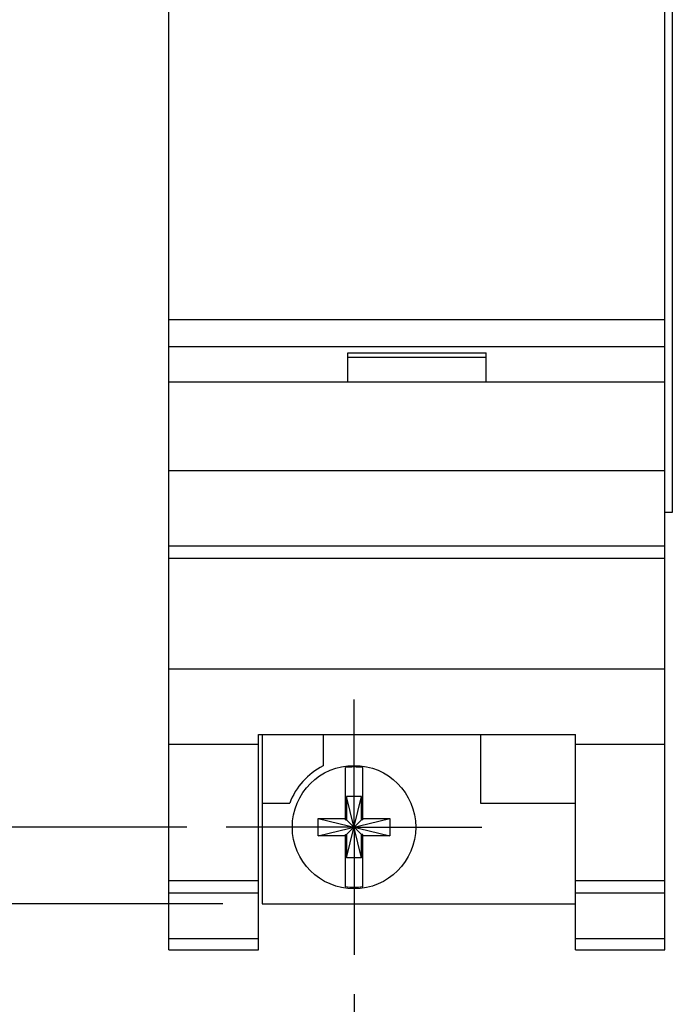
# Model space of a CAD drawing. Header units: inches. Extents: x 0.2 to 16.8, y 0.2 to 10.8.
# Tile 4 of 22: x 7.8 to 8.8, y 2.7 to 4.3. Entities that reach past the tile are written whole.
import ezdxf

# ---------------------------------------------------------------- set-up
doc = ezdxf.new("R2010")
doc.units = ezdxf.units.IN
doc.header["$LTSCALE"] = 0.935
doc.header["$MEASUREMENT"] = 0
doc.linetypes.add('CENTER', pattern=[0.6, 0.375, -0.075, 0.075, -0.075])
doc.layers.get('0').update_dxf_attribs({"linetype": 'CONTINUOUS'})
doc.layers.add('02___PRT_ALL_AXES', color=7, linetype='CONTINUOUS')
doc.layers.add('DIMENSIONS', color=7, linetype='CONTINUOUS')
doc.styles.get("Standard").update_dxf_attribs({"font": 'txt', "width": 0.8})
doc.dimstyles.new('DIMSTYLE_1', dxfattribs={"dimtxt": 0.125, "dimasz": 0.18, "dimexe": 0.125, "dimexo": 0.0625, "dimgap": 0.03125, "dimtad": 0, "dimtih": 1, "dimtoh": 1, "dimdec": 3, "dimzin": 4, "dimdsep": 46, "dimtxsty": 'STANDARD', "dimblk": '_FILLED', "dimblk1": '_FILLED', "dimblk2": '_FILLED', "dimcen": 0.09, "dimadec": 0, "dimazin": 0, "dimtp": 0.001, "dimtm": 0.001, "dimtfac": 1, "dimtdec": 3, "dimtofl": 0, "dimtmove": 0, "dimatfit": 3, "dimldrblk": '_FILLED', "dimfxl": 1, "dimtolj": 1, "dimtzin": 4, "dimarcsym": 0})

# ---------------------------------------------------------------- blocks, each defined once
blk = doc.blocks.new('*D0')
at = {"layer": 'DIMENSIONS', "color": 2, "linetype": 'CONTINUOUS'}
blk.add_line((8.1319, 2.8558), (7.3297, 2.8558), dxfattribs=at)
at = {"layer": 'DIMENSIONS', "color": 2, "linetype": 'CONTINUOUS', "insert": (7.2672, 2.9183), "char_height": 0.125, "width": 1.025, "attachment_point": 3, "line_spacing_factor": 0.9}
blk.add_mtext('.122{\\Ftxt.shx;\\W1.000000;\\H0.125000; }[3.1]', dxfattribs=at)
blk = doc.blocks.new('_FILLED')
at = {"color": 0, "linetype": 'BYBLOCK'}
blk.add_solid([(0, 0), (-1, 0.1736), (-1, -0.1736)], dxfattribs=at)
blk = doc.blocks.new('*D1')
at = {"layer": 'DIMENSIONS', "color": 2, "linetype": 'CONTINUOUS'}
for p, q in [((7.5892, 3.2052), (7.3297, 3.2052)), ((7.7087, 2.9778), (7.5892, 3.2052)), ((8.0749, 2.9778), (7.7087, 2.9778))]:
    blk.add_line(p, q, dxfattribs=at)
at = {"layer": 'DIMENSIONS', "color": 2, "linetype": 'CONTINUOUS', "insert": (7.2672, 3.2677), "char_height": 0.125, "width": 0.825, "attachment_point": 3, "line_spacing_factor": 0.9}
blk.add_mtext('.000{\\Ftxt.shx;\\W1.000000;\\H0.125000; }[0]', dxfattribs=at)
blk = doc.blocks.new('*D2')
at = {"layer": 'DIMENSIONS', "color": 2, "linetype": 'CONTINUOUS'}
blk.add_line((8.3021, 4.9664), (7.3297, 4.9664), dxfattribs=at)
at = {"layer": 'DIMENSIONS', "color": 2, "linetype": 'CONTINUOUS', "insert": (7.2672, 5.0289), "char_height": 0.125, "width": 1.325, "attachment_point": 3, "line_spacing_factor": 0.9}
blk.add_mtext('1.989{\\Ftxt.shx;\\W1.000000;\\H0.125000; }[50.51]', dxfattribs=at)
blk = doc.blocks.new('*D3')
at = {"layer": 'DIMENSIONS', "color": 2, "linetype": 'CONTINUOUS'}
blk.add_line((8.2918, 5.6513), (7.3297, 5.6513), dxfattribs=at)
at = {"layer": 'DIMENSIONS', "color": 2, "linetype": 'CONTINUOUS', "insert": (7.2672, 5.7138), "char_height": 0.125, "width": 1.325, "attachment_point": 3, "line_spacing_factor": 0.9}
blk.add_mtext('2.674{\\Ftxt.shx;\\W1.000000;\\H0.125000; }[67.91]', dxfattribs=at)
blk = doc.blocks.new('*D4')
at = {"layer": 'DIMENSIONS', "color": 2, "linetype": 'CONTINUOUS'}
blk.add_line((8.3719, 7.9207), (7.3297, 7.9207), dxfattribs=at)
at = {"layer": 'DIMENSIONS', "color": 2, "linetype": 'CONTINUOUS', "insert": (7.2672, 7.9832), "char_height": 0.125, "width": 1.425, "attachment_point": 3, "line_spacing_factor": 0.9}
blk.add_mtext('4.943{\\Ftxt.shx;\\W1.000000;\\H0.125000; }[125.55]', dxfattribs=at)
blk = doc.blocks.new('*D5')
at = {"layer": 'DIMENSIONS', "color": 2, "linetype": 'CONTINUOUS'}
blk.add_line((8.3404, 2.7123), (8.3404, 2.267), dxfattribs=at)
at = {"layer": 'DIMENSIONS', "color": 2, "linetype": 'CONTINUOUS', "insert": (8.2779, 2.2045), "char_height": 0.125, "width": 0.825, "attachment_point": 3, "rotation": 90, "line_spacing_factor": 0.9}
blk.add_mtext('.000{\\Ftxt.shx;\\W1.000000;\\H0.125000; }[0]', dxfattribs=at)

msp = doc.modelspace()

# ---------------------------------------------------------------- linework, layer by layer
at = {"color": 7, "linetype": 'CONTINUOUS'}
for p, q in [((8.0464, 2.7828), (8.0464, 7.9207)), ((8.8344, 2.7828), (8.8344, 7.9207)), ((8.8462, 7.4777), (8.8462, 3.4777)), ((8.0464, 3.7848), (8.8344, 3.7848)), ((8.0464, 3.7418), (8.8344, 3.7418)), ((8.3304, 3.7318), (8.5504, 3.7318)), ((8.3304, 3.6848), (8.3304, 3.7318)), ((8.3304, 3.7248), (8.5504, 3.7248)), ((8.5504, 3.6848), (8.5504, 3.7318)), ((8.8344, 3.6848), (8.0464, 3.6848)), ((8.0464, 3.5448), (8.8344, 3.5448)), ((8.8462, 3.4777), (8.8344, 3.4777)), ((8.0464, 3.4248), (8.8344, 3.4248)), ((8.0464, 3.4052), (8.8344, 3.4052)), ((8.0464, 3.2295), (8.8344, 3.2295)), ((8.1884, 3.125), (8.6924, 3.125)), ((8.1884, 2.7828), (8.1884, 3.125)), ((8.1944, 3.125), (8.1944, 2.8558)), ((8.2914, 3.125), (8.2914, 3.0751)), ((8.5414, 3.125), (8.5414, 3.0158)), ((8.6924, 2.7828), (8.6924, 3.125)), ((8.0464, 3.1098), (8.1884, 3.1098)), ((8.6924, 3.1098), (8.8344, 3.1098)), ((8.3267, 2.9895), (8.3267, 3.0724)), ((8.3542, 2.9895), (8.3542, 3.0724)), ((8.3521, 3.0263), (8.3287, 3.0263)), ((8.3521, 2.9292), (8.3287, 3.0263)), ((8.3287, 3.0263), (8.3287, 2.9895)), ((8.3287, 2.9292), (8.3521, 3.0263)), ((8.3521, 2.9895), (8.3521, 3.0263)), ((8.1944, 3.0158), (8.2383, 3.0158)), ((8.5414, 3.0158), (8.6924, 3.0158)), ((8.2833, 2.964), (8.3975, 2.9915)), ((8.2833, 2.9915), (8.3267, 2.9915)), ((8.2833, 2.9915), (8.3975, 2.964)), ((8.2833, 2.964), (8.2833, 2.9915)), ((8.3267, 2.9895), (8.3287, 2.9895)), ((8.3287, 2.9895), (8.3521, 2.966)), ((8.3287, 2.966), (8.3521, 2.9895)), ((8.3542, 2.9895), (8.3521, 2.9895)), ((8.3542, 2.9915), (8.3975, 2.9915)), ((8.3975, 2.9915), (8.3975, 2.964)), ((8.3267, 2.964), (8.2833, 2.964)), ((8.3267, 2.966), (8.3287, 2.966)), ((8.3267, 2.8831), (8.3267, 2.966)), ((8.3287, 2.966), (8.3287, 2.9292)), ((8.3542, 2.966), (8.3521, 2.966)), ((8.3521, 2.9292), (8.3521, 2.966)), ((8.3542, 2.8831), (8.3542, 2.966)), ((8.3975, 2.964), (8.3542, 2.964)), ((8.3521, 2.9292), (8.3287, 2.9292)), ((8.0464, 2.8928), (8.1884, 2.8928)), ((8.6924, 2.8928), (8.8344, 2.8928)), ((8.0464, 2.8735), (8.1884, 2.8735)), ((8.6924, 2.8735), (8.8344, 2.8735)), ((8.1944, 2.8558), (8.6924, 2.8558)), ((8.0464, 2.8007), (8.1884, 2.8007)), ((8.6924, 2.8007), (8.8344, 2.8007)), ((8.0464, 2.7828), (8.1884, 2.7828)), ((8.6924, 2.7828), (8.8344, 2.7828))]:
    msp.add_line(p, q, dxfattribs=at)
msp.add_circle((8.3404, 2.9778), 0.098, dxfattribs=at)
for radius, start, end in [(0.109, 116.7143, 159.5968), (0.0956, 81.7166, 98.2834), (0.0956, 261.7166, 278.2834)]:
    msp.add_arc((8.3404, 2.9778), radius, start, end, dxfattribs=at)
at = {"layer": '02___PRT_ALL_AXES', "color": 7, "linetype": 'CENTER'}
for q in [(8.3404, 3.1808), (8.1374, 2.9778), (8.5434, 2.9778), (8.3404, 2.7748)]:
    msp.add_line((8.3404, 2.9778), q, dxfattribs=at)

# ---------------------------------------------------------------- dimensions: what is measured, and where the dimension line sits
at = {"layer": 'DIMENSIONS', "color": 2, "linetype": 'CONTINUOUS'}
for feature_location, offset, dtype, origin, picture, middle in [((8.3719, 7.9207), (-1.0423, 0), 0, (8.4344, 2.9778), '*D4', (6.5547, 7.9207)), ((8.29176, 5.6513), (-0.96207, 0), 0, (8.11962, 2.97775), '*D3', (6.60468, 5.6513)), ((8.3021, 4.9664), (-0.9724, 0), 0, (8.1196, 2.9778), '*D2', (6.6047, 4.9664)), ((8.0749356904, 2.9777517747), (-0.7452521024, 0.2274754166), 0, (8.1374356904, 2.9777517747), '*D1', (6.854683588, 3.2052271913)), ((8.1319, 2.8558), (-0.8023, 0), 0, (8.1374, 2.9778), '*D0', (6.7547, 2.8558)), ((8.3404356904, 2.7122517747), (0, -0.445301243), 1, (8.3404356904, 2.7747517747), '*D5', (8.3404356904, 1.7919505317))]:
    dim = msp.add_ordinate_dim(feature_location=feature_location, offset=offset, dtype=dtype, origin=origin, dimstyle='DIMSTYLE_1', dxfattribs=at)
    dim.commit()
    dim.dimension.update_dxf_attribs({"geometry": picture, "text_midpoint": middle})

doc.saveas('drawing.dxf')
